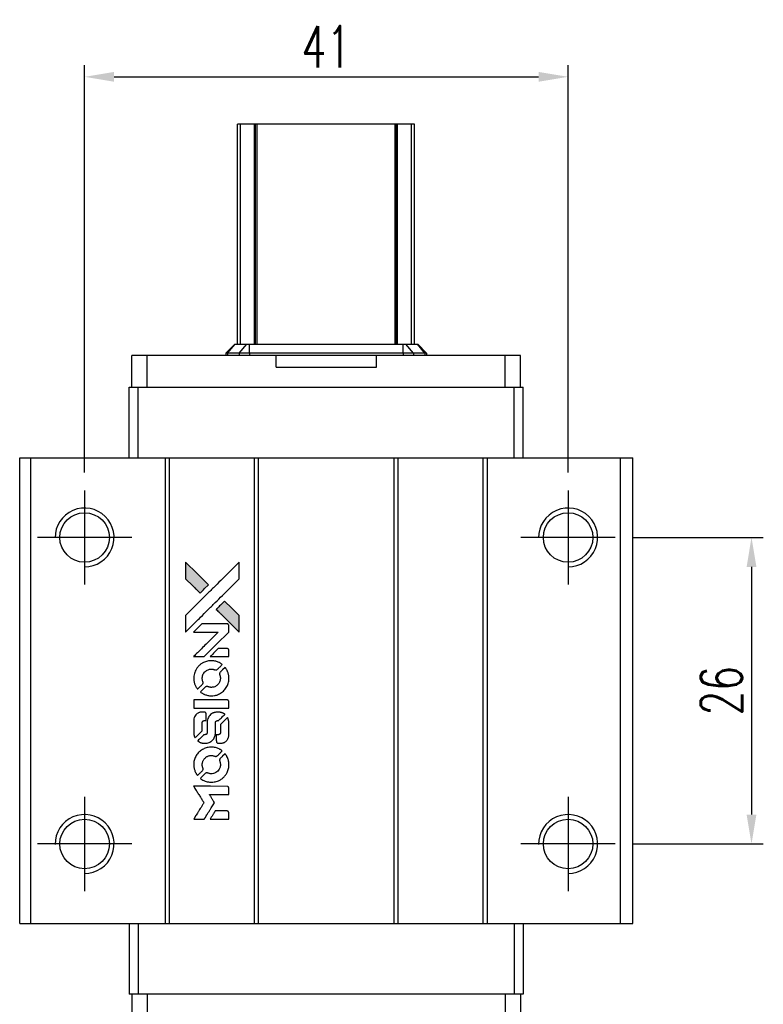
# Model space of a CAD drawing. Header units: millimetres. Extents: x 953 to 1187, y 90 to 274.
# Tile 2 of 3: x 968 to 1031, y 190 to 274. Entities that reach past the tile are written whole.
import ezdxf

# ---------------------------------------------------------------- set-up
doc = ezdxf.new("R2010")
doc.units = ezdxf.units.MM
doc.header["$LTSCALE"] = 0.1
doc.layers.get('0').update_dxf_attribs({"linetype": 'CONTINUOUS'})
doc.layers.get('Defpoints').update_dxf_attribs({"linetype": 'CONTINUOUS'})
doc.styles.add('DIM-7', font='SIMPLEX.shx', dxfattribs={"width": 0.7, "bigfont": 'chineset.shx'})
doc.dimstyles.new('CNS', dxfattribs={"dimtxt": 3.5, "dimasz": 2.5, "dimexe": 1, "dimexo": 1.5, "dimgap": 0.09, "dimtad": 0, "dimdsep": 46, "dimtxsty": 'DIM-7', "dimcen": 0.09, "dimclrd": 1, "dimclre": 1, "dimclrt": 4, "dimadec": 0, "dimazin": 0, "dimtfac": 1, "dimtix": 1, "dimtmove": 2, "dimatfit": 3, "dimfxl": 1, "dimtvp": 0.971429, "dimtolj": 1, "dimarcsym": 0})

# ---------------------------------------------------------------- blocks, each defined once
blk = doc.blocks.new('*D182')
at = {"color": 7, "lineweight": -2}
for p, q in [((973.319, 235.239), (973.319, 269.817)), ((1014.319, 235.239), (1014.319, 269.817)), ((975.819, 268.817), (1011.819, 268.817))]:
    blk.add_line(p, q, dxfattribs=at)
at = {"color": 7}
for points in [[(975.819, 269.233), (975.819, 268.4), (973.319, 268.817)], [(1011.819, 269.233), (1011.819, 268.4), (1014.319, 268.817)]]:
    blk.add_solid(points, dxfattribs=at)
at = {"layer": 'Defpoints', "color": 0}
for p in [(1014.319, 268.817), (973.319, 233.739), (1014.319, 233.739)]:
    blk.add_point(p, dxfattribs=at)
at = {"color": 7, "insert": (993.819, 271.367), "char_height": 3.5, "attachment_point": 5, "style": 'DIM-7'}
blk.add_mtext('\\A1;41', dxfattribs=at)
blk = doc.blocks.new('*D183')
at = {"color": 7, "lineweight": -2}
for p, q in [((1019.819, 229.739), (1030.867, 229.739)), ((1029.867, 227.239), (1029.867, 206.239)), ((1019.819, 203.739), (1030.867, 203.739))]:
    blk.add_line(p, q, dxfattribs=at)
at = {"color": 7}
for points in [[(1029.451, 227.239), (1030.284, 227.239), (1029.867, 229.739)], [(1029.451, 206.239), (1030.284, 206.239), (1029.867, 203.739)]]:
    blk.add_solid(points, dxfattribs=at)
at = {"layer": 'Defpoints', "color": 0}
for p in [(1018.319, 229.739), (1018.319, 203.739), (1029.867, 203.739)]:
    blk.add_point(p, dxfattribs=at)
at = {"color": 7, "insert": (1027.317, 216.739), "char_height": 3.5, "attachment_point": 5, "rotation": 90, "style": 'DIM-7'}
blk.add_mtext('\\A1;26', dxfattribs=at)
blk = doc.blocks.new('A$Cee72cd77')
at = {"linetype": 'Continuous'}
h = blk.add_hatch(color=256, dxfattribs=at)
h.dxf.hatch_style = 1
h.paths.add_polyline_path([(0, 21.808), (0, 21.103), (0, 20.398), (0.612, 19.791, 0.000288), (0.847, 19.558, 0.000479), (1.045, 19.363, 0.000013), (1.224, 19.185, 0.197177), (1.227, 19.184, 0.197497), (1.23, 19.185, 0.00004), (1.332, 19.287, 0.000834), (1.446, 19.399, 0.000506), (1.58, 19.533), (1.929, 19.882), (0.964, 20.845)])
h.paths.add_polyline_path([(3.299, 18.508), (2.949, 18.158, 0.000476), (2.815, 18.024, 0.000789), (2.702, 17.91, 0.000035), (2.6, 17.807, 0.19758), (2.599, 17.805, 0.198396), (2.6, 17.802, 0.000019), (2.739, 17.663, 0.000582), (2.893, 17.509, 0.000351), (3.076, 17.327, 0.000108), (3.851, 16.555, 0.000692), (4.243, 16.165, 0.000077), (4.515, 15.896, 0.197527), (4.525, 15.892, 0.410181), (4.53, 15.897, 0.000493), (4.531, 16.041, 0.002424), (4.533, 16.24, 0.000529), (4.533, 16.584), (4.533, 17.275), (3.916, 17.892)])
for points in [[(0.612, 19.791, 0.000288), (0.847, 19.558, 0.000479), (1.045, 19.363, 0.000013), (1.224, 19.185, 0.197177), (1.227, 19.184, 0.197497), (1.23, 19.185, 0.00004), (1.332, 19.287, 0.000836), (1.446, 19.399, 0.000505), (1.58, 19.533), (1.929, 19.882), (0.964, 20.845), (0, 21.808), (0, 21.103), (0, 20.398)], [(0.848, 16.721, -0.000056), (1.27, 17.142, -0.000021), (1.863, 17.734, -0.000021), (2.509, 18.378, -0.000025), (3.114, 18.982), (4.533, 20.397), (4.531, 21.099), (4.53, 21.8), (3.577, 20.854, 0.000274), (3.12, 20.399, 0.000123), (2.519, 19.801, 0.000121), (1.885, 19.169, 0.000165), (1.313, 18.598), (0, 17.287), (0, 16.581), (0, 15.875)], [(3.076, 17.327, 0.000108), (3.851, 16.555, 0.000692), (4.244, 16.165, 0.000077), (4.515, 15.896, 0.197527), (4.525, 15.892, 0.410182), (4.53, 15.897, 0.000493), (4.531, 16.041, 0.002424), (4.533, 16.24, 0.000529), (4.533, 16.583), (4.533, 17.275), (3.916, 17.892), (3.299, 18.508), (2.949, 18.158, 0.000476), (2.815, 18.024, 0.000789), (2.702, 17.91, 0.000035), (2.6, 17.807, 0.19758), (2.599, 17.805, 0.198396), (2.6, 17.802, 0.000019), (2.739, 17.663, 0.000582), (2.893, 17.509, 0.000351)], [(1.123, 13.792), (1.574, 13.792), (2.617, 14.837), (3.66, 15.882), (3.658, 16.173, 0.0008), (3.657, 16.36, 0.010795), (3.655, 16.428, 0.030495), (3.65, 16.466, 0.080372), (3.641, 16.492, 0.03816), (3.625, 16.517, 0.041799), (3.606, 16.538, 0.042486), (3.584, 16.555, 0.042078), (3.559, 16.569, 0.099276), (3.524, 16.577, 0.003302), (3.379, 16.579, 0.002586), (3.125, 16.58, 0.000204), (2.45, 16.579), (1.369, 16.577), (1.023, 16.229), (0.676, 15.882), (1.715, 15.878), (2.754, 15.875), (1.726, 14.853, 0.000253), (1.332, 14.459, 0.000412), (0.997, 14.125, 0.000041), (0.698, 13.826, 0.041338), (0.685, 13.811), (0.672, 13.792)], [(2.873, 13.792), (3.66, 13.792), (3.658, 14.086), (3.656, 14.379), (3.635, 14.413, 0.03146), (3.624, 14.428, 0.026444), (3.611, 14.443, 0.026444), (3.596, 14.457, 0.031457), (3.581, 14.468), (3.547, 14.489), (3.157, 14.491), (2.767, 14.493), (2.427, 14.148, 0.000745), (2.296, 14.015, 0.001228), (2.187, 13.903, 0.000087), (2.088, 13.801, 0.195134), (2.087, 13.798, 0.412117), (2.089, 13.795, 0.000048), (2.318, 13.794, 0.00109), (2.572, 13.793, 0.000653)], [(0.695, 11.796, 0.023681), (0.713, 11.673, 0.022402), (0.744, 11.55, 0.021929), (0.786, 11.427, 0.020503), (0.84, 11.306, 0.013745), (0.876, 11.237, 0.009767), (0.921, 11.162, 0.009658), (0.965, 11.093, 0.027804), (0.999, 11.048), (1.013, 11.031), (1.231, 11.249, 0.002053), (1.336, 11.355, 0.006738), (1.404, 11.425, 0.007826), (1.449, 11.476, 0.063909), (1.466, 11.501, 0.061532), (1.48, 11.54, 0.068674), (1.484, 11.58, 0.052072), (1.476, 11.627, 0.019648), (1.456, 11.692, -0.018366), (1.431, 11.77, -0.0288), (1.416, 11.839, -0.029061), (1.409, 11.909, -0.019155), (1.409, 11.99, -0.053809), (1.435, 12.165, -0.058833), (1.497, 12.324, -0.058566), (1.595, 12.465, -0.052525), (1.726, 12.586, -0.044733), (1.838, 12.654, -0.040573), (1.963, 12.704, -0.041123), (2.093, 12.732, -0.04951), (2.218, 12.736, -0.017369), (2.276, 12.73, -0.024255), (2.328, 12.721, -0.023787), (2.379, 12.706, -0.015798), (2.436, 12.685, 0.010631), (2.473, 12.671, 0.033653), (2.498, 12.663, 0.037806), (2.522, 12.66, 0.016307), (2.554, 12.659, 0.068179), (2.617, 12.668, 0.095747), (2.668, 12.693, 0.033418), (2.735, 12.753, 0.002133), (2.92, 12.941, 0.001452), (3.023, 13.048, 0.012393), (3.068, 13.097, 0.020479), (3.091, 13.126, 0.344362), (3.091, 13.138, 0.074287), (3.065, 13.161, 0.005454), (2.985, 13.213, 0.008391), (2.9, 13.263, 0.017097), (2.832, 13.3, 0.027375), (2.691, 13.36, 0.02835), (2.546, 13.404, 0.027723), (2.394, 13.431, 0.023913), (2.232, 13.444, 0.027047), (2.038, 13.439, 0.031685), (1.855, 13.412, 0.032425), (1.682, 13.364, 0.031013), (1.513, 13.293, 0.037914), (1.313, 13.174, 0.040153), (1.137, 13.029, 0.039834), (0.986, 12.856, 0.036173), (0.858, 12.655, 0.040752), (0.772, 12.459, 0.035885), (0.715, 12.243, 0.035491), (0.688, 12.018, 0.037615)], [(1.301, 10.754, 0.018008), (1.365, 10.712, 0.009842), (1.446, 10.665, 0.009807), (1.531, 10.621, 0.015716), (1.605, 10.587, 0.048467), (1.871, 10.503, 0.045841), (2.153, 10.47, 0.046006), (2.435, 10.489, 0.049638), (2.701, 10.56, 0.064819), (3.048, 10.743, 0.06695), (3.331, 11.008, 0.066691), (3.536, 11.339, 0.063505), (3.651, 11.717, 0.03135), (3.661, 11.814, 0.010439), (3.664, 11.957, 0.010391), (3.661, 12.099, 0.032408), (3.651, 12.195, 0.015696), (3.627, 12.307, 0.018095), (3.598, 12.412, 0.018551), (3.562, 12.513, 0.018352), (3.519, 12.61, 0.015568), (3.485, 12.675, 0.009832), (3.441, 12.748, 0.009795), (3.397, 12.817, 0.023727), (3.36, 12.865), (3.345, 12.885), (3.128, 12.671, 0.001528), (3.006, 12.55, 0.010022), (2.946, 12.488, 0.019586), (2.912, 12.448, 0.061865), (2.893, 12.418, 0.055054), (2.879, 12.372, 0.061607), (2.875, 12.326, 0.048725), (2.883, 12.272, 0.020221), (2.903, 12.202, -0.017722), (2.925, 12.126, -0.02685), (2.939, 12.058, -0.02759), (2.945, 11.991, -0.020233), (2.944, 11.916, -0.04793), (2.923, 11.773, -0.048386), (2.876, 11.637, -0.047866), (2.802, 11.512, -0.044964), (2.705, 11.4, -0.04333), (2.589, 11.306, -0.050921), (2.464, 11.239, -0.051473), (2.329, 11.2, -0.0459), (2.184, 11.186, -0.019014), (2.113, 11.189, -0.024114), (2.049, 11.197, -0.025081), (1.988, 11.211, -0.023892), (1.927, 11.231, 0.008624), (1.879, 11.248, 0.026486), (1.846, 11.258, 0.035074), (1.818, 11.262, 0.02756), (1.787, 11.263, 0.087163), (1.737, 11.253, 0.073291), (1.69, 11.227, 0.028074), (1.623, 11.168, 0.002594), (1.467, 11.014), (1.246, 10.793)], [(2.171, 9.427), (3.656, 9.429), (3.656, 9.721), (3.656, 10.012), (3.639, 10.046, 0.071429), (3.618, 10.075, 0.054799), (3.589, 10.1, 0.053585), (3.554, 10.119, 0.060698), (3.517, 10.128, 0.033975), (3.456, 10.132, 0.000112), (2.701, 10.133, 0.000726), (1.962, 10.131, 0.001084), (1.316, 10.128), (0.687, 10.123), (0.687, 9.775), (0.687, 9.426)], [(0.691, 7.253, 0.018538), (0.697, 7.208, 0.010695), (0.707, 7.155, 0.01068), (0.72, 7.102, 0.017678), (0.733, 7.057, 0.013849), (0.751, 7.007, 0.011814), (0.773, 6.956, 0.004513), (0.795, 6.908, 0.290035), (0.802, 6.903, 0.196418), (0.806, 6.905, 0.000124), (0.893, 6.99, 0.001477), (0.99, 7.086, 0.000898), (1.104, 7.199), (1.4, 7.496), (1.402, 7.866, -0.001471), (1.404, 8.147, -0.028714), (1.41, 8.233, -0.097073), (1.426, 8.281, -0.084199), (1.46, 8.323, -0.042698), (1.486, 8.342, -0.053912), (1.514, 8.356, -0.051004), (1.545, 8.363, -0.032967), (1.582, 8.365, 0.00807), (1.601, 8.366, 0.003023), (1.628, 8.367, 0.002994), (1.656, 8.368, 0.003629), (1.684, 8.37), (1.747, 8.374), (1.747, 8.658, 0.001618), (1.747, 8.794, 0.005206), (1.745, 8.884, 0.00535), (1.743, 8.947, 0.060675), (1.738, 8.971, 0.048484), (1.733, 8.984, 0.02389), (1.723, 9.001, 0.022812), (1.712, 9.017, 0.02462), (1.699, 9.032, 0.061781), (1.663, 9.06, 0.080179), (1.624, 9.077, 0.048561), (1.569, 9.084, 0.010021), (1.47, 9.086, 0.016602), (1.338, 9.082, 0.031409), (1.232, 9.068, 0.036474), (1.14, 9.043, 0.03439), (1.051, 9.004, 0.065928), (0.91, 8.907, 0.069066), (0.802, 8.777, 0.065697), (0.73, 8.617, 0.051559), (0.694, 8.43, 0.020904), (0.689, 8.33, 0.000451), (0.688, 7.839, 0.000419), (0.687, 7.346, 0.022759)], [(1.076, 6.603, 0.023289), (1.147, 6.558, 0.026845), (1.218, 6.521, 0.026047), (1.295, 6.492, 0.019751), (1.382, 6.468, 0.013249), (1.431, 6.457, 0.025169), (1.471, 6.452, 0.016532), (1.522, 6.45, 0.002937), (1.615, 6.449, 0.003317), (1.699, 6.45, 0.011808), (1.752, 6.452, 0.01777), (1.793, 6.455, 0.021476), (1.83, 6.462, 0.04325), (1.988, 6.511, 0.045753), (2.132, 6.586, 0.04649), (2.257, 6.685, 0.047672), (2.362, 6.804, 0.025315), (2.395, 6.855, 0.015208), (2.429, 6.919, 0.01512), (2.459, 6.986, 0.022488), (2.482, 7.046, 0.027857), (2.506, 7.14, 0.034138), (2.518, 7.23, 0.014286), (2.522, 7.366, 0.00124), (2.523, 7.714, -0.00103), (2.524, 7.928, -0.002552), (2.525, 8.084, -0.001594), (2.527, 8.203, -0.047676), (2.531, 8.233, -0.085307), (2.551, 8.285, -0.097789), (2.588, 8.324, -0.085947), (2.64, 8.35, -0.051339), (2.709, 8.363, 0.014634), (2.732, 8.365, 0.015028), (2.756, 8.369, 0.014927), (2.775, 8.374, 0.059415), (2.787, 8.379, 0.070595), (2.812, 8.397, 0.00028), (3.061, 8.643, 0.000111), (3.316, 8.895, 0.200239), (3.32, 8.906, 0.268906), (3.316, 8.913, 0.001866), (3.255, 8.948, 0.007532), (3.196, 8.98, 0.017818), (3.15, 9.002, 0.013256), (3.1, 9.022, 0.011636), (3.047, 9.04, 0.011528), (2.993, 9.057, 0.012303), (2.939, 9.07, 0.0423), (2.854, 9.081, 0.013657), (2.728, 9.084, 0.013857), (2.601, 9.079, 0.037428), (2.512, 9.067, 0.014927), (2.452, 9.052, 0.0122), (2.389, 9.033, 0.012518), (2.33, 9.012, 0.023062), (2.284, 8.991, 0.065961), (2.117, 8.878, 0.06055), (1.979, 8.722, 0.059676), (1.881, 8.535, 0.060497), (1.83, 8.331, 0.025683), (1.827, 8.287, 0.001528), (1.825, 8.155, 0.002124), (1.824, 7.988, 0.001173), (1.823, 7.785, -0.000809), (1.823, 7.428, -0.017164), (1.819, 7.322, -0.063931), (1.807, 7.267, -0.108429), (1.783, 7.226, -0.052941), (1.756, 7.203, -0.063675), (1.727, 7.188, -0.050562), (1.689, 7.179, -0.020337), (1.636, 7.173, 0.009897), (1.604, 7.171, 0.016482), (1.577, 7.167, 0.019019), (1.555, 7.163, 0.06043), (1.542, 7.157, 0.076267), (1.51, 7.134, 0.00054), (1.28, 6.902, 0.000307), (1.045, 6.663, 0.142594), (1.034, 6.644, 0.232419), (1.036, 6.638, 0.022995), (1.046, 6.628, 0.024627), (1.059, 6.616, 0.015407)], [(2.613, 6.563, 0.065483), (2.63, 6.529, 0.053271), (2.656, 6.498, 0.052018), (2.689, 6.472, 0.0556), (2.726, 6.455, 0.036839), (2.75, 6.448, 0.026922), (2.777, 6.445, 0.016905), (2.815, 6.443, 0.004317), (2.877, 6.443, 0.016369), (3.005, 6.447, 0.029936), (3.109, 6.461, 0.03418), (3.2, 6.485, 0.031327), (3.29, 6.522, 0.046935), (3.4, 6.589, 0.054053), (3.49, 6.672, 0.053701), (3.561, 6.774, 0.045364), (3.613, 6.894, 0.032479), (3.641, 7, 0.03386), (3.654, 7.107, 0.013578), (3.659, 7.276, 0.001155), (3.658, 7.711, 0.000413), (3.656, 8.084, 0.005008), (3.654, 8.227, 0.013199), (3.649, 8.308, 0.033956), (3.641, 8.366, 0.013909), (3.626, 8.426, 0.010864), (3.607, 8.491, 0.010938), (3.586, 8.549, 0.028702), (3.568, 8.59), (3.552, 8.621), (3.249, 8.322), (2.945, 8.022), (2.946, 7.672, -0.001504), (2.945, 7.523, -0.00328), (2.944, 7.408, -0.001901), (2.942, 7.318, -0.061333), (2.939, 7.296, -0.063621), (2.926, 7.266, -0.048633), (2.905, 7.237, -0.046769), (2.878, 7.211, -0.047961), (2.846, 7.191, -0.02678), (2.82, 7.179, -0.050957), (2.797, 7.173, -0.029398), (2.767, 7.17, -0.00401), (2.703, 7.168), (2.599, 7.165), (2.6, 6.883, 0.001061), (2.6, 6.715, 0.009147), (2.602, 6.64, 0.020721), (2.606, 6.595, 0.051619)], [(0.694, 4.474, 0.024131), (0.714, 4.346, 0.022344), (0.746, 4.218, 0.021883), (0.79, 4.091, 0.020884), (0.846, 3.965, 0.010669), (0.884, 3.894, 0.010389), (0.924, 3.824, 0.010913), (0.964, 3.762, 0.022227), (0.998, 3.715), (1.012, 3.698), (1.234, 3.923, 0.002452), (1.32, 4.011, 0.003628), (1.394, 4.089, 0.001662), (1.456, 4.156, 0.070159), (1.467, 4.172, 0.047671), (1.472, 4.185, 0.018624), (1.477, 4.204, 0.017921), (1.48, 4.224, 0.018804), (1.482, 4.245, 0.018255), (1.483, 4.273, 0.041312), (1.48, 4.295, 0.037164), (1.475, 4.316, 0.012342), (1.463, 4.348, -0.015101), (1.435, 4.423, -0.035998), (1.421, 4.481, -0.033244), (1.414, 4.543, -0.011249), (1.412, 4.633, -0.004059), (1.412, 4.707, -0.019693), (1.415, 4.749, -0.027943), (1.42, 4.783, -0.014411), (1.43, 4.826, -0.033089), (1.464, 4.926, -0.033887), (1.512, 5.021, -0.034021), (1.571, 5.108, -0.033942), (1.642, 5.186, -0.02816), (1.723, 5.255, -0.035032), (1.806, 5.31, -0.035269), (1.895, 5.353, -0.029196), (1.995, 5.385, -0.037862), (2.11, 5.406, -0.043657), (2.222, 5.408, -0.043064), (2.333, 5.391, -0.035184), (2.448, 5.354, 0.033699), (2.503, 5.336, 0.052815), (2.551, 5.329, 0.059167), (2.596, 5.333, 0.058972), (2.639, 5.347, 0.059208), (2.673, 5.367, 0.021125), (2.715, 5.404, 0.008691), (2.785, 5.472, 0.000851), (2.949, 5.64, 0.001873), (3.033, 5.726, 0.013884), (3.072, 5.768, 0.022355), (3.092, 5.794, 0.341453), (3.092, 5.804, 0.073011), (3.068, 5.825, 0.004587), (2.989, 5.877, 0.00748), (2.908, 5.927, 0.016837), (2.844, 5.962, 0.028606), (2.689, 6.03, 0.031352), (2.532, 6.078, 0.031004), (2.368, 6.106, 0.0268), (2.194, 6.115, 0.026698), (2.01, 6.106, 0.03002), (1.834, 6.076, 0.030357), (1.666, 6.026, 0.028554), (1.501, 5.955, 0.062944), (1.195, 5.751, 0.062206), (0.948, 5.477, 0.062448), (0.777, 5.152, 0.064355), (0.694, 4.797, 0.017377), (0.689, 4.726, 0.008369), (0.688, 4.635, 0.008367), (0.689, 4.544, 0.01757)], [(1.298, 3.426, 0.064158), (1.643, 3.242, 0.06356), (2.024, 3.151, 0.064004), (2.413, 3.159, 0.066747), (2.781, 3.265, 0.04321), (3.012, 3.391, 0.044737), (3.214, 3.554, 0.044901), (3.384, 3.749, 0.044184), (3.518, 3.973, 0.026293), (3.589, 4.143, 0.033344), (3.635, 4.306, 0.033227), (3.66, 4.475, 0.025815), (3.665, 4.661, 0.023119), (3.652, 4.839, 0.031044), (3.623, 4.997, 0.031337), (3.575, 5.15, 0.024258), (3.505, 5.31, 0.015622), (3.474, 5.365, 0.008495), (3.434, 5.432, 0.008415), (3.393, 5.496, 0.020814), (3.359, 5.541), (3.343, 5.561), (3.127, 5.347, 0.002843), (2.967, 5.187, 0.033917), (2.91, 5.121, 0.087906), (2.885, 5.071, 0.073302), (2.877, 5.013, 0.022047), (2.878, 4.985, 0.026465), (2.882, 4.958, 0.022233), (2.889, 4.929, 0.009985), (2.901, 4.891, -0.039011), (2.935, 4.753, -0.044398), (2.946, 4.618, -0.045096), (2.932, 4.484, -0.04265), (2.895, 4.353, -0.071154), (2.793, 4.167, -0.068827), (2.642, 4.015, -0.068713), (2.455, 3.91, -0.070507), (2.248, 3.861, -0.028605), (2.16, 3.857, -0.031418), (2.074, 3.864, -0.031044), (1.989, 3.882, -0.02668), (1.903, 3.911, 0.038913), (1.852, 3.927, 0.043732), (1.801, 3.934, 0.047754), (1.754, 3.932, 0.075756), (1.716, 3.92, 0.07294), (1.696, 3.907, 0.003456), (1.637, 3.852, 0.005023), (1.562, 3.781, 0.002422), (1.468, 3.688, 0.000819), (1.384, 3.604, 0.001349), (1.313, 3.532, 0.0001), (1.249, 3.468, 0.205335), (1.248, 3.466, 0.219821), (1.249, 3.463, 0.002494), (1.263, 3.453, 0.007089), (1.279, 3.44, 0.004494)], [(1.129, 0), (1.578, 0), (1.653, 0.123, -0.000297), (1.699, 0.198, -0.000037), (1.8, 0.363, -0.000043), (1.92, 0.558, -0.000036), (2.047, 0.766, 0.000044), (2.172, 0.969, 0.000063), (2.283, 1.15, 0.000035), (2.377, 1.304, 0.0009), (2.402, 1.345), (2.439, 1.405), (2.39, 1.484, 0.001175), (2.362, 1.529, 0.000208), (2.309, 1.614, 0.000225), (2.247, 1.714, 0.000203), (2.183, 1.817, -0.000711), (2.122, 1.915, -0.001119), (2.07, 1.999, -0.000263), (2.024, 2.074, -0.04589), (2.02, 2.082, -0.519312), (2.025, 2.089, -0.001914), (2.145, 2.091, -0.003124), (2.344, 2.093, -0.000285), (2.838, 2.093), (3.66, 2.093), (3.66, 2.38, 0.001727), (3.659, 2.585, 0.025279), (3.655, 2.658, 0.073886), (3.644, 2.7, 0.07426), (3.621, 2.737, 0.03264), (3.612, 2.747, 0.01784), (3.6, 2.757, 0.017712), (3.586, 2.767, 0.026854), (3.574, 2.774), (3.546, 2.79), (2.112, 2.791), (0.678, 2.793), (0.688, 2.778, -0.004595), (0.695, 2.766, -0.00016), (0.722, 2.723, -0.000298), (0.754, 2.671, -0.000208), (0.791, 2.613, 0.000986), (0.897, 2.442, 0.00025), (1.07, 2.165, 0.000268), (1.255, 1.87, 0.000436), (1.412, 1.62, -0.002932), (1.464, 1.537, -0.004718), (1.507, 1.466, -0.001113), (1.543, 1.404, -0.227179), (1.544, 1.397, -0.045982), (1.54, 1.39, -0.000145), (1.489, 1.306, -0.000825), (1.43, 1.211, -0.000517), (1.362, 1.101, 0.000056), (1.126, 0.722, 0.000289), (0.996, 0.512, 0.000481), (0.9, 0.356, 0.000418), (0.799, 0.192), (0.681, 0)], [(2.87, 0), (3.66, 0), (3.66, 0.288, 0.000842), (3.66, 0.471, 0.010591), (3.658, 0.54, 0.028995), (3.654, 0.579, 0.069543), (3.645, 0.606, 0.051063), (3.63, 0.632, 0.039932), (3.609, 0.656, 0.039414), (3.583, 0.677, 0.045845), (3.556, 0.692, 0.094811), (3.529, 0.699, 0.007124), (3.452, 0.702, 0.004713), (3.319, 0.703, 0.000534), (3.019, 0.703), (2.506, 0.703), (2.462, 0.63, 0.000828), (2.332, 0.419, 0.000879), (2.205, 0.212, 0.000048), (2.081, 0.009, 0.137596), (2.08, 0.003, 0.413028), (2.081, 0.002, 0.000016), (2.312, 0.001, 0.000623), (2.567, 0, 0.000374)]]:
    blk.add_lwpolyline(points, format="xyb", close=True)

msp = doc.modelspace()

# ---------------------------------------------------------------- linework, layer by layer
at = {"color": 7, "linetype": 'Continuous', "lineweight": 25}
for p, q in [((986.55, 264.789), (986.299, 264.789)), ((986.299, 246.129), (986.299, 264.789)), ((986.299, 264.789), (986.299, 264.789)), ((986.299, 246.129), (986.299, 264.789)), ((987.739, 264.789), (986.55, 264.789)), ((986.55, 246.129), (986.55, 264.789)), ((987.824, 264.789), (987.739, 264.789)), ((987.739, 246.129), (987.739, 264.789)), ((987.949, 264.789), (987.824, 264.789)), ((987.824, 246.129), (987.824, 264.789)), ((987.949, 246.129), (987.949, 264.789)), ((999.649, 264.789), (987.949, 264.789)), ((999.773, 264.789), (999.649, 264.789)), ((999.649, 246.129), (999.649, 264.789)), ((999.859, 264.789), (999.773, 264.789)), ((999.773, 246.129), (999.773, 264.789)), ((1001.047, 264.789), (999.859, 264.789)), ((999.859, 246.129), (999.859, 264.789)), ((1001.047, 246.129), (1001.047, 264.789)), ((1001.299, 246.129), (1001.299, 264.789)), ((1001.299, 246.129), (1001.299, 264.789)), ((985.309, 245.389), (986.049, 246.129)), ((985.436, 245.389), (986.082, 246.129)), ((986.049, 246.129), (986.082, 246.129)), ((986.082, 246.129), (987.063, 246.129)), ((986.417, 245.389), (987.063, 246.129)), ((987.063, 246.129), (987.29, 246.129)), ((987.29, 245.389), (987.29, 246.129)), ((987.29, 246.129), (1000.328, 246.129)), ((1000.328, 245.389), (1000.328, 246.129)), ((1000.328, 246.129), (1000.555, 246.129)), ((1001.201, 245.389), (1000.555, 246.129)), ((1000.555, 246.129), (1001.536, 246.129)), ((1002.181, 245.389), (1001.536, 246.129)), ((1001.536, 246.129), (1001.569, 246.129)), ((1002.309, 245.389), (1001.569, 246.129)), ((977.334, 242.489), (977.334, 245.189)), ((978.635, 245.189), (977.334, 245.189)), ((978.635, 242.489), (978.635, 245.189)), ((989.559, 245.189), (978.635, 245.189)), ((985.436, 245.389), (985.309, 245.389)), ((985.309, 245.389), (985.309, 245.189)), ((986.417, 245.389), (985.436, 245.389)), ((985.436, 245.389), (985.436, 245.189)), ((987.29, 245.389), (986.417, 245.389)), ((986.417, 245.389), (986.417, 245.189)), ((1000.328, 245.389), (987.29, 245.389)), ((987.29, 245.389), (987.29, 245.189)), ((989.559, 244.189), (989.559, 245.189)), ((998.059, 244.189), (998.059, 245.189)), ((1008.982, 245.189), (998.059, 245.189)), ((1001.201, 245.389), (1000.328, 245.389)), ((1000.328, 245.389), (1000.328, 245.189)), ((1001.201, 245.389), (1001.201, 245.189)), ((1002.181, 245.389), (1001.201, 245.389)), ((1002.181, 245.389), (1002.181, 245.189)), ((1002.309, 245.389), (1002.181, 245.389)), ((1002.309, 245.389), (1002.309, 245.189)), ((1008.982, 242.489), (1008.982, 245.189)), ((1010.284, 245.189), (1008.982, 245.189)), ((1010.284, 242.489), (1010.284, 245.189)), ((989.559, 244.189), (998.059, 244.189)), ((977.099, 236.489), (977.099, 242.489)), ((977.099, 242.489), (977.857, 242.489)), ((977.857, 236.489), (977.857, 242.489)), ((977.857, 242.489), (1009.741, 242.489)), ((1009.741, 236.489), (1009.741, 242.489)), ((1009.741, 242.489), (1010.499, 242.489)), ((1010.499, 236.489), (1010.499, 242.489)), ((967.819, 196.989), (967.819, 236.489)), ((967.819, 236.489), (968.769, 236.489)), ((968.769, 196.989), (968.769, 236.489)), ((968.769, 236.489), (980.169, 236.489)), ((980.169, 196.989), (980.169, 236.489)), ((980.169, 236.489), (980.519, 236.489)), ((980.519, 196.989), (980.519, 236.489)), ((980.519, 236.489), (987.719, 236.489)), ((987.719, 196.989), (987.719, 236.489)), ((987.719, 236.489), (988.069, 236.489)), ((988.069, 196.989), (988.069, 236.489)), ((988.069, 236.489), (999.569, 236.489)), ((999.569, 196.989), (999.569, 236.489)), ((999.569, 236.489), (999.919, 236.489)), ((999.919, 196.989), (999.919, 236.489)), ((999.919, 236.489), (1007.119, 236.489)), ((1007.119, 196.989), (1007.119, 236.489)), ((1007.119, 236.489), (1007.469, 236.489)), ((1007.469, 196.989), (1007.469, 236.489)), ((1007.469, 236.489), (1018.769, 236.489)), ((1018.769, 196.989), (1018.769, 236.489)), ((1018.769, 236.489), (1019.819, 236.489)), ((1019.819, 196.989), (1019.819, 236.489)), ((967.819, 196.989), (968.769, 196.989)), ((968.769, 196.989), (980.169, 196.989)), ((977.099, 196.989), (977.099, 190.989)), ((977.857, 196.989), (977.857, 190.989)), ((980.169, 196.989), (980.519, 196.989)), ((980.519, 196.989), (987.719, 196.989)), ((987.719, 196.989), (988.069, 196.989)), ((988.069, 196.989), (999.569, 196.989)), ((999.569, 196.989), (999.919, 196.989)), ((999.919, 196.989), (1007.119, 196.989)), ((1007.119, 196.989), (1007.469, 196.989)), ((1007.469, 196.989), (1018.769, 196.989)), ((1009.741, 196.989), (1009.741, 190.989)), ((1010.499, 196.989), (1010.499, 190.989)), ((1018.769, 196.989), (1019.819, 196.989)), ((977.857, 190.989), (977.099, 190.989)), ((977.334, 190.989), (977.334, 188.289)), ((1009.741, 190.989), (977.857, 190.989)), ((978.635, 190.989), (978.635, 188.289)), ((1008.982, 190.989), (1008.982, 188.289)), ((1010.499, 190.989), (1009.741, 190.989)), ((1010.284, 190.989), (1010.284, 188.289))]:
    msp.add_line(p, q, dxfattribs=at)
for p, q in [((973.319, 233.739), (973.319, 225.739)), ((1014.319, 233.739), (1014.319, 225.739)), ((977.319, 229.739), (969.319, 229.739)), ((1018.319, 229.739), (1010.319, 229.739)), ((973.319, 207.739), (973.319, 199.739)), ((1014.319, 207.739), (1014.319, 199.739)), ((977.319, 203.739), (969.319, 203.739)), ((1018.319, 203.739), (1010.319, 203.739))]:
    msp.add_line(p, q)
for centre in [(973.319, 229.739), (1014.319, 229.739), (973.319, 203.739), (1014.319, 203.739)]:
    msp.add_circle(centre, 2.1, dxfattribs=at)
for centre in [(973.319, 229.739), (1014.319, 229.739), (973.319, 203.739), (1014.319, 203.739)]:
    msp.add_arc(centre, 2.5, 270, 180.88374, dxfattribs=at)
for points, knots in [([(1001.299, 264.789), (1001.299, 264.789), (1001.275, 264.789), (1001.18, 264.789), (1001.111, 264.789), (1001.047, 264.789)], [0, 0, 0, 0, 0.5, 0.5, 1, 1, 1, 1]), ([(998.059, 245.189), (998.059, 245.189), (997.956, 245.189), (997.525, 245.189), (997.198, 245.189), (996.602, 245.189), (996.386, 245.189), (996.049, 245.189), (995.935, 245.189), (995.699, 245.189), (995.577, 245.189), (994.946, 245.189), (994.378, 245.189), (993.24, 245.189), (992.672, 245.189), (992.041, 245.189), (991.918, 245.189), (991.682, 245.189), (991.569, 245.189), (991.232, 245.189), (991.016, 245.189), (990.42, 245.189), (990.093, 245.189), (989.662, 245.189), (989.559, 245.189), (989.559, 245.189)], [0, 0, 0, 0, 0.125, 0.125, 0.25, 0.25, 0.3125, 0.3125, 0.34375, 0.34375, 0.375, 0.375, 0.5, 0.5, 0.625, 0.625, 0.65625, 0.65625, 0.6875, 0.6875, 0.75, 0.75, 0.875, 0.875, 1, 1, 1, 1])]:
    msp.add_open_spline(points, degree=3, knots=knots, dxfattribs=at)

# ---------------------------------------------------------------- block references
msp.add_blockref('A$Cee72cd77', (981.889, 205.839))

# ---------------------------------------------------------------- dimensions: what is measured, and where the dimension line sits
at = {"color": 7}
dim = msp.add_linear_dim(base=(1014.319, 268.817), p1=(973.319, 233.739), p2=(1014.319, 233.739), dimstyle='CNS', override={"dimgap": 0.8, "dimtad": 1, "dimclrd": 7, "dimclre": 7, "dimclrt": 7, "dimadec": 2, "dimazin": 2, "dimtmove": 1}, dxfattribs=at)
dim.commit()
dim.dimension.update_dxf_attribs({"geometry": '*D182', "text_midpoint": (993.819, 271.367)})
dim = msp.add_linear_dim(base=(1029.867, 203.739), p1=(1018.319, 229.739), p2=(1018.319, 203.739), angle=90, dimstyle='CNS', override={"dimgap": 0.8, "dimtad": 1, "dimclrd": 7, "dimclre": 7, "dimclrt": 7, "dimadec": 2, "dimazin": 2, "dimtmove": 1}, dxfattribs=at)
dim.commit()
dim.dimension.update_dxf_attribs({"geometry": '*D183', "text_midpoint": (1027.317, 216.739)})

doc.saveas('drawing.dxf')
